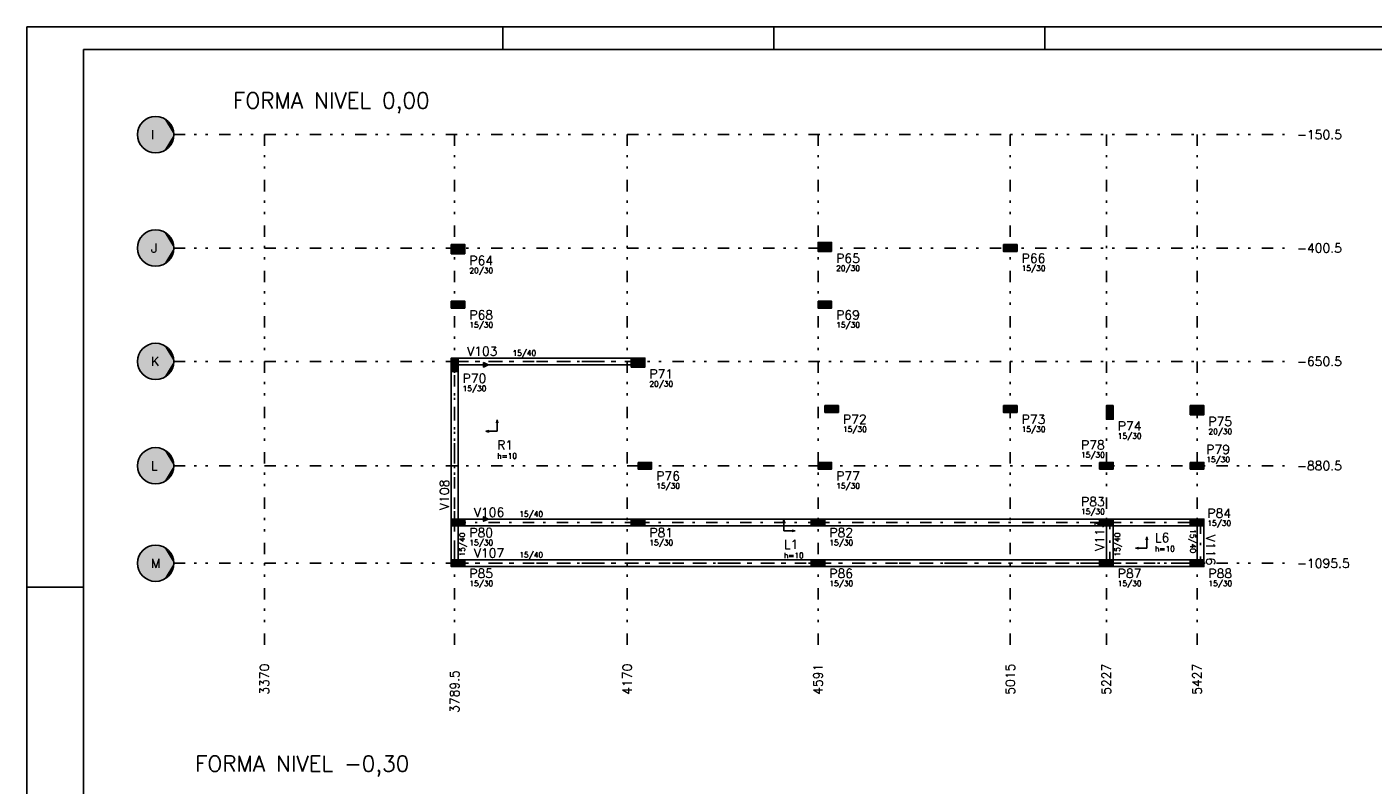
# Model space of a CAD drawing. Extents: x 0 to 119, y 0 to 84.
# Tile 2 of 5: x 0 to 59, y 51 to 84. Entities that reach past the tile are written whole.
import ezdxf

# ---------------------------------------------------------------- set-up
doc = ezdxf.new("R2010")
doc.units = 0
doc.header["$MEASUREMENT"] = 0
doc.linetypes.add('ESTILO_TQS_0003', pattern=[1.5, 0.5, -0.4, 0.1, -0.5])
doc.linetypes.add('ESTILO_TQS_0004', pattern=[2, 0.5, -0.4, 0.1, -0.4, 0.1, -0.5])
for name, color, linetype in [('1', 1, 'CONTINUOUS'), ('2', 2, 'CONTINUOUS'), ('3', 3, 'CONTINUOUS'), ('4', 4, 'CONTINUOUS'), ('6', 6, 'CONTINUOUS'), ('8', 8, 'CONTINUOUS'), ('9', 9, 'CONTINUOUS')]:
    doc.layers.add(name, color=color, linetype=linetype)
doc.styles.get("Standard").update_dxf_attribs({"font": 'ROMANS.SHX'})

msp = doc.modelspace()

# ---------------------------------------------------------------- linework, layer by layer
at = {"layer": '1', "linetype": 'Continuous'}
for p, q in [((0, 0), (0, 84.099998)), ((0, 84.099998), (118.900002, 84.099998)), ((21, 83.099998), (21, 84.099998)), ((32.950001, 83.099998), (32.950001, 84.099998)), ((44.900002, 83.099998), (44.900002, 84.099998)), ((19.01813, 74.30068), (19.01813, 74.30068)), ((35.19813, 74.40068), (35.19813, 74.40068)), ((43.37813, 74.35068), (43.37813, 74.35068)), ((19.01813, 71.85068), (19.01813, 71.85068)), ((35.19813, 71.85068), (35.19813, 71.85068)), ((18.86813, 69.20068), (18.86813, 69.20068)), ((19.01813, 69.20068), (22.98813, 69.20068)), ((26.95813, 69.30068), (26.95813, 69.30068)), ((35.49813, 67.25068), (35.49813, 67.25068)), ((43.37813, 67.25068), (43.37813, 67.25068)), ((47.76813, 67.10068), (47.76813, 67.10068)), ((51.61813, 67.20068), (51.61813, 67.20068)), ((20.742732, 66.769108), (20.711843, 66.6367)), ((20.711843, 66.6367), (20.77362, 66.6367)), ((20.742732, 66.769108), (20.77362, 66.6367)), ((20.742732, 66.6367), (20.742732, 66.269108)), ((20.242732, 66.269108), (20.37514, 66.299994)), ((20.242732, 66.269108), (20.37514, 66.238223)), ((20.37514, 66.238223), (20.37514, 66.299994)), ((20.37514, 66.269108), (20.742732, 66.269108)), ((27.25813, 64.75068), (27.25813, 64.75068)), ((35.19813, 64.75068), (35.19813, 64.75068)), ((47.61813, 64.75068), (47.61813, 64.75068)), ((51.61813, 64.75068), (51.61813, 64.75068)), ((19.01813, 62.40068), (22.98813, 62.40068)), ((33.389523, 62.382907), (33.358637, 62.250499)), ((33.389523, 62.382907), (33.420408, 62.250499)), ((19.01813, 62.25068), (19.01813, 62.25068)), ((26.95813, 62.25068), (26.95813, 62.25068)), ((33.358637, 62.250499), (33.420408, 62.250499)), ((33.389523, 62.250499), (33.389523, 61.882907)), ((33.757115, 61.882907), (33.389523, 61.882907)), ((33.889523, 61.882907), (33.757115, 61.913795)), ((33.757115, 61.913795), (33.757115, 61.852018)), ((33.889523, 61.882907), (33.757115, 61.852018)), ((34.89813, 62.25068), (34.89813, 62.25068)), ((47.61813, 62.25068), (47.61813, 62.25068)), ((51.61813, 62.25068), (51.61813, 62.25068)), ((49.401701, 61.617363), (49.370813, 61.484955)), ((49.370813, 61.484955), (49.43259, 61.484955)), ((49.401701, 61.617363), (49.43259, 61.484955)), ((49.401701, 61.484955), (49.401701, 61.117363)), ((48.901701, 61.117363), (49.034109, 61.148249)), ((48.901701, 61.117363), (49.034109, 61.086478)), ((49.034109, 61.086478), (49.034109, 61.148249)), ((49.034109, 61.117363), (49.401701, 61.117363)), ((19.01813, 60.45068), (19.01813, 60.45068)), ((34.89813, 60.45068), (34.89813, 60.45068)), ((47.61813, 60.45068), (47.61813, 60.45068)), ((51.61813, 60.45068), (51.61813, 60.45068)), ((0, 59.400002), (2.5, 59.400002))]:
    msp.add_line(p, q, dxfattribs=at)
at = {"layer": '1', "linetype": 'ESTILO_TQS_0004'}
for p, q in [((6.47813, 79.35068), (55.61813, 79.35068)), ((10.47813, 79.35068), (10.47813, 56.65068)), ((18.86813, 79.35068), (18.86813, 56.65068)), ((26.47813, 79.35068), (26.47813, 56.65068)), ((34.89813, 79.35068), (34.89813, 56.65068)), ((43.37813, 79.35068), (43.37813, 56.65068)), ((47.61813, 79.35068), (47.61813, 56.65068)), ((51.61813, 79.35068), (51.61813, 56.65068)), ((6.47813, 74.35068), (55.61813, 74.35068)), ((6.47813, 69.35068), (55.61813, 69.35068)), ((6.47813, 64.75068), (55.61813, 64.75068)), ((6.47813, 60.45068), (55.61813, 60.45068))]:
    msp.add_line(p, q, dxfattribs=at)
at = {"layer": '1', "linetype": 'ESTILO_TQS_0003'}
for p, q in [((18.86813, 62.25068), (18.86813, 69.35068)), ((18.86813, 69.35068), (26.95813, 69.35068)), ((18.86813, 62.25068), (26.95813, 62.25068)), ((18.86813, 60.45068), (18.86813, 62.25068)), ((26.95813, 62.25068), (34.89813, 62.25068)), ((34.89813, 62.25068), (47.76813, 62.25068)), ((47.76813, 62.25068), (51.76813, 62.25068)), ((47.76813, 60.45068), (47.76813, 62.25068)), ((51.76813, 62.25068), (51.76813, 60.45068)), ((18.86813, 60.45068), (34.89813, 60.45068)), ((34.89813, 60.45068), (47.76813, 60.45068)), ((47.76813, 60.45068), (51.76813, 60.45068))]:
    msp.add_line(p, q, dxfattribs=at)
at = {"layer": '1', "linetype": 'Continuous'}
for points in [[(26.65813, 69.50068), (19.01813, 69.50068)], [(18.71813, 68.90068), (18.71813, 62.40068)], [(18.79313, 69.20068), (18.94313, 69.20068), (18.86813, 69.35068), (18.79313, 69.20068)], [(19.01813, 69.27568), (19.01813, 69.42568), (18.86813, 69.35068), (19.01813, 69.27568)], [(19.01813, 69.20068), (26.65813, 69.20068)], [(19.01813, 62.40068), (19.01813, 68.90068)], [(20.341463, 69.20068), (20.141463, 69.30068), (20.141463, 69.10068), (20.341463, 69.20068)], [(26.88313, 69.20068), (27.03313, 69.20068), (26.95813, 69.35068), (26.88313, 69.20068)], [(26.65813, 62.40068), (19.31813, 62.40068)], [(20.341463, 62.40068), (20.141463, 62.50068), (20.141463, 62.30068), (20.341463, 62.40068)], [(34.59813, 62.40068), (27.25813, 62.40068)], [(47.31813, 62.40068), (35.19813, 62.40068)], [(51.31813, 62.40068), (47.91813, 62.40068)], [(18.71813, 62.10068), (18.71813, 60.60068)], [(18.79313, 62.10068), (18.94313, 62.10068), (18.86813, 62.25068), (18.79313, 62.10068)], [(19.01813, 62.17568), (19.01813, 62.32568), (18.86813, 62.25068), (19.01813, 62.17568)], [(19.01813, 60.60068), (19.01813, 62.10068)], [(19.31813, 62.10068), (26.65813, 62.10068)], [(26.88313, 62.10068), (27.03313, 62.10068), (26.95813, 62.25068), (26.88313, 62.10068)], [(27.25813, 62.10068), (34.59813, 62.10068)], [(34.82313, 62.10068), (34.97313, 62.10068), (34.89813, 62.25068), (34.82313, 62.10068)], [(35.19813, 62.10068), (47.31813, 62.10068)], [(47.61813, 62.10068), (47.61813, 60.60068)], [(47.69313, 62.10068), (47.84313, 62.10068), (47.76813, 62.25068), (47.69313, 62.10068)], [(47.91813, 62.17568), (47.91813, 62.32568), (47.76813, 62.25068), (47.91813, 62.17568)], [(47.91813, 62.10068), (51.31813, 62.10068)], [(47.91813, 60.60068), (47.91813, 62.10068)], [(51.61813, 62.32568), (51.61813, 62.17568), (51.76813, 62.25068), (51.61813, 62.32568)], [(51.61813, 62.10068), (51.61813, 60.60068)], [(51.69313, 62.10068), (51.84313, 62.10068), (51.76813, 62.25068), (51.69313, 62.10068)], [(51.91813, 60.60068), (51.91813, 62.10068)], [(34.59813, 60.60068), (19.31813, 60.60068)], [(47.31813, 60.60068), (35.19813, 60.60068)], [(51.31813, 60.60068), (47.91813, 60.60068)], [(18.79313, 60.30068), (18.94313, 60.30068), (18.86813, 60.45068), (18.79313, 60.30068)], [(19.01813, 60.37568), (19.01813, 60.52568), (18.86813, 60.45068), (19.01813, 60.37568)], [(19.31813, 60.30068), (34.59813, 60.30068)], [(34.82313, 60.30068), (34.97313, 60.30068), (34.89813, 60.45068), (34.82313, 60.30068)], [(35.19813, 60.30068), (47.31813, 60.30068)], [(47.69313, 60.30068), (47.84313, 60.30068), (47.76813, 60.45068), (47.69313, 60.30068)], [(47.91813, 60.37568), (47.91813, 60.52568), (47.76813, 60.45068), (47.91813, 60.37568)], [(47.91813, 60.30068), (51.31813, 60.30068)], [(51.61813, 60.52568), (51.61813, 60.37568), (51.76813, 60.45068), (51.61813, 60.52568)], [(51.69313, 60.30068), (51.84313, 60.30068), (51.76813, 60.45068), (51.69313, 60.30068)]]:
    msp.add_lwpolyline(points, dxfattribs=at)
for centre in [(18.86813, 69.35068), (18.86813, 69.35068), (26.95813, 69.35068), (18.86813, 62.25068), (18.86813, 62.25068), (26.95813, 62.25068), (34.89813, 62.25068), (47.76813, 62.25068), (47.76813, 62.25068), (51.76813, 62.25068), (51.76813, 62.25068), (18.86813, 60.45068), (18.86813, 60.45068), (34.89813, 60.45068), (47.76813, 60.45068), (47.76813, 60.45068), (51.76813, 60.45068), (51.76813, 60.45068)]:
    msp.add_circle(centre, 0.12, dxfattribs=at)
at = {"layer": '2', "linetype": 'Continuous'}
for centre in [(5.67813, 79.35068), (5.67813, 74.35068), (5.67813, 69.35068), (5.67813, 64.75068), (5.67813, 60.45068)]:
    msp.add_circle(centre, 0.8, dxfattribs=at)
at = {"layer": '6', "linetype": 'Continuous'}
for points in [[(19.31813, 74.10068), (19.31813, 74.50068), (18.71813, 74.50068), (18.71813, 74.10068), (19.31813, 74.10068)], [(35.49813, 74.20068), (35.49813, 74.60068), (34.89813, 74.60068), (34.89813, 74.20068), (35.49813, 74.20068)], [(43.07813, 74.50068), (43.07813, 74.20068), (43.67813, 74.20068), (43.67813, 74.50068), (43.07813, 74.50068)], [(19.31813, 71.70068), (19.31813, 72.00068), (18.71813, 72.00068), (18.71813, 71.70068), (19.31813, 71.70068)], [(34.89813, 72.00068), (34.89813, 71.70068), (35.49813, 71.70068), (35.49813, 72.00068), (34.89813, 72.00068)], [(18.71813, 68.90068), (19.01813, 68.90068), (19.01813, 69.50068), (18.71813, 69.50068), (18.71813, 68.90068)], [(26.65813, 69.50068), (26.65813, 69.10068), (27.25813, 69.10068), (27.25813, 69.50068), (26.65813, 69.50068)], [(35.19813, 67.40068), (35.19813, 67.10068), (35.79813, 67.10068), (35.79813, 67.40068), (35.19813, 67.40068)], [(43.07813, 67.40068), (43.07813, 67.10068), (43.67813, 67.10068), (43.67813, 67.40068), (43.07813, 67.40068)], [(47.91813, 67.40068), (47.61813, 67.40068), (47.61813, 66.80068), (47.91813, 66.80068), (47.91813, 67.40068)], [(51.31813, 67.40068), (51.31813, 67.00068), (51.91813, 67.00068), (51.91813, 67.40068), (51.31813, 67.40068)], [(26.95813, 64.90068), (26.95813, 64.60068), (27.55813, 64.60068), (27.55813, 64.90068), (26.95813, 64.90068)], [(34.89813, 64.90068), (34.89813, 64.60068), (35.49813, 64.60068), (35.49813, 64.90068), (34.89813, 64.90068)], [(47.31813, 64.90068), (47.31813, 64.60068), (47.91813, 64.60068), (47.91813, 64.90068), (47.31813, 64.90068)], [(51.31813, 64.90068), (51.31813, 64.60068), (51.91813, 64.60068), (51.91813, 64.90068), (51.31813, 64.90068)], [(18.71813, 62.40068), (18.71813, 62.10068), (19.31813, 62.10068), (19.31813, 62.40068), (18.71813, 62.40068)], [(26.65813, 62.40068), (26.65813, 62.10068), (27.25813, 62.10068), (27.25813, 62.40068), (26.65813, 62.40068)], [(34.59813, 62.40068), (34.59813, 62.10068), (35.19813, 62.10068), (35.19813, 62.40068), (34.59813, 62.40068)], [(47.31813, 62.40068), (47.31813, 62.10068), (47.91813, 62.10068), (47.91813, 62.40068), (47.31813, 62.40068)], [(51.31813, 62.40068), (51.31813, 62.10068), (51.91813, 62.10068), (51.91813, 62.40068), (51.31813, 62.40068)], [(18.71813, 60.60068), (18.71813, 60.30068), (19.31813, 60.30068), (19.31813, 60.60068), (18.71813, 60.60068)], [(34.59813, 60.60068), (34.59813, 60.30068), (35.19813, 60.30068), (35.19813, 60.60068), (34.59813, 60.60068)], [(47.31813, 60.60068), (47.31813, 60.30068), (47.91813, 60.30068), (47.91813, 60.60068), (47.31813, 60.60068)], [(51.31813, 60.60068), (51.31813, 60.30068), (51.91813, 60.30068), (51.91813, 60.60068), (51.31813, 60.60068)]]:
    msp.add_lwpolyline(points, dxfattribs=at)
at = {"layer": '8', "linetype": 'Continuous'}
for q in [(117.900002, 83.099998), (2.5, 1)]:
    msp.add_line((2.5, 83.099998), q, dxfattribs=at)
at = {"layer": '9', "linetype": 'Continuous'}
for points in [[(6.47813, 79.35068), (4.944361, 79.669401), (4.907796, 79.566517)], [(6.47813, 79.35068), (4.994594, 79.766347), (4.944361, 79.669401)], [(6.47813, 79.35068), (5.057561, 79.85555), (4.994594, 79.766347)], [(6.47813, 79.35068), (5.132087, 79.935349), (5.057561, 79.85555)], [(6.47813, 79.35068), (5.216786, 80.004256), (5.132087, 79.935349)], [(6.47813, 79.35068), (5.310078, 80.060988), (5.216786, 80.004256)], [(6.47813, 79.35068), (5.410226, 80.104489), (5.310078, 80.060988)], [(6.47813, 79.35068), (5.515365, 80.133947), (5.410226, 80.104489)], [(6.47813, 79.35068), (5.623536, 80.148815), (5.515365, 80.133947)], [(6.47813, 79.35068), (5.732724, 80.148815), (5.623536, 80.148815)], [(6.47813, 79.35068), (5.840895, 80.133947), (5.732724, 80.148815)], [(6.47813, 79.35068), (5.946034, 80.104489), (5.840895, 80.133947)], [(6.47813, 79.35068), (6.046182, 80.060988), (5.946034, 80.104489)], [(6.47813, 79.35068), (6.139474, 80.004256), (6.046182, 80.060988)], [(6.47813, 79.35068), (6.224173, 79.935349), (6.139474, 80.004256)], [(6.47813, 79.35068), (6.298699, 79.85555), (6.224173, 79.935349)], [(6.47813, 79.35068), (6.361666, 79.766347), (6.298699, 79.85555)], [(6.47813, 79.35068), (6.411899, 79.669401), (6.361666, 79.766347)], [(6.47813, 79.35068), (6.448464, 79.566517), (6.411899, 79.669401)], [(6.47813, 79.35068), (4.885581, 79.459613), (4.87813, 79.35068)], [(6.47813, 79.35068), (4.87813, 79.35068), (4.885581, 79.241747)], [(6.47813, 79.35068), (4.907796, 79.566517), (4.885581, 79.459613)], [(6.47813, 79.35068), (4.885581, 79.241747), (4.907796, 79.134843)], [(6.47813, 79.35068), (4.907796, 79.134843), (4.944361, 79.031959)], [(6.47813, 79.35068), (4.944361, 79.031959), (4.994594, 78.935013)], [(6.47813, 79.35068), (4.994594, 78.935013), (5.057561, 78.84581)], [(6.47813, 79.35068), (5.057561, 78.84581), (5.132087, 78.766011)], [(6.47813, 79.35068), (5.132087, 78.766011), (5.216786, 78.697104)], [(6.47813, 79.35068), (5.216786, 78.697104), (5.310078, 78.640372)], [(6.47813, 79.35068), (5.310078, 78.640372), (5.410226, 78.596871)], [(6.47813, 79.35068), (5.410226, 78.596871), (5.515365, 78.567413)], [(6.47813, 79.35068), (5.515365, 78.567413), (5.623536, 78.552545)], [(6.47813, 79.35068), (5.623536, 78.552545), (5.732724, 78.552545)], [(6.47813, 79.35068), (5.732724, 78.552545), (5.840895, 78.567413)], [(6.47813, 79.35068), (5.840895, 78.567413), (5.946034, 78.596871)], [(6.47813, 79.35068), (5.946034, 78.596871), (6.046182, 78.640372)], [(6.47813, 79.35068), (6.046182, 78.640372), (6.139474, 78.697104)], [(6.47813, 79.35068), (6.139474, 78.697104), (6.224173, 78.766011)], [(6.47813, 79.35068), (6.224173, 78.766011), (6.298699, 78.84581)], [(6.47813, 79.35068), (6.298699, 78.84581), (6.361666, 78.935013)], [(6.47813, 79.35068), (6.361666, 78.935013), (6.411899, 79.031959)], [(6.47813, 79.35068), (6.411899, 79.031959), (6.448464, 79.134843)], [(6.47813, 79.35068), (6.470679, 79.459613), (6.448464, 79.566517)], [(6.47813, 79.35068), (6.448464, 79.134843), (6.470679, 79.241747)], [(6.47813, 79.35068), (6.470679, 79.241747), (6.47813, 79.35068)], [(6.47813, 74.35068), (5.057561, 74.85555), (4.994594, 74.766347)], [(6.47813, 74.35068), (5.132087, 74.935349), (5.057561, 74.85555)], [(6.47813, 74.35068), (5.216786, 75.004256), (5.132087, 74.935349)], [(6.47813, 74.35068), (5.310078, 75.060988), (5.216786, 75.004256)], [(6.47813, 74.35068), (5.410226, 75.104489), (5.310078, 75.060988)], [(6.47813, 74.35068), (5.515365, 75.133947), (5.410226, 75.104489)], [(6.47813, 74.35068), (5.623536, 75.148815), (5.515365, 75.133947)], [(6.47813, 74.35068), (5.732724, 75.148815), (5.623536, 75.148815)], [(6.47813, 74.35068), (5.840895, 75.133947), (5.732724, 75.148815)], [(6.47813, 74.35068), (5.946034, 75.104489), (5.840895, 75.133947)], [(6.47813, 74.35068), (6.046182, 75.060988), (5.946034, 75.104489)], [(6.47813, 74.35068), (6.139474, 75.004256), (6.046182, 75.060988)], [(6.47813, 74.35068), (6.224173, 74.935349), (6.139474, 75.004256)], [(6.47813, 74.35068), (6.298699, 74.85555), (6.224173, 74.935349)], [(6.47813, 74.35068), (6.361666, 74.766347), (6.298699, 74.85555)], [(6.47813, 74.35068), (4.885581, 74.459613), (4.87813, 74.35068)], [(6.47813, 74.35068), (4.87813, 74.35068), (4.885581, 74.241747)], [(6.47813, 74.35068), (4.907796, 74.566517), (4.885581, 74.459613)], [(6.47813, 74.35068), (4.885581, 74.241747), (4.907796, 74.134843)], [(6.47813, 74.35068), (4.944361, 74.669401), (4.907796, 74.566517)], [(6.47813, 74.35068), (4.907796, 74.134843), (4.944361, 74.031959)], [(6.47813, 74.35068), (4.994594, 74.766347), (4.944361, 74.669401)], [(6.47813, 74.35068), (4.944361, 74.031959), (4.994594, 73.935013)], [(6.47813, 74.35068), (4.994594, 73.935013), (5.057561, 73.84581)], [(6.47813, 74.35068), (5.057561, 73.84581), (5.132087, 73.766011)], [(6.47813, 74.35068), (5.132087, 73.766011), (5.216786, 73.697104)], [(6.47813, 74.35068), (5.216786, 73.697104), (5.310078, 73.640372)], [(6.47813, 74.35068), (5.310078, 73.640372), (5.410226, 73.596871)], [(6.47813, 74.35068), (5.410226, 73.596871), (5.515365, 73.567413)], [(6.47813, 74.35068), (5.515365, 73.567413), (5.623536, 73.552545)], [(6.47813, 74.35068), (5.623536, 73.552545), (5.732724, 73.552545)], [(6.47813, 74.35068), (5.732724, 73.552545), (5.840895, 73.567413)], [(6.47813, 74.35068), (5.840895, 73.567413), (5.946034, 73.596871)], [(6.47813, 74.35068), (5.946034, 73.596871), (6.046182, 73.640372)], [(6.47813, 74.35068), (6.046182, 73.640372), (6.139474, 73.697104)], [(6.47813, 74.35068), (6.139474, 73.697104), (6.224173, 73.766011)], [(6.47813, 74.35068), (6.224173, 73.766011), (6.298699, 73.84581)], [(6.47813, 74.35068), (6.298699, 73.84581), (6.361666, 73.935013)], [(6.47813, 74.35068), (6.411899, 74.669401), (6.361666, 74.766347)], [(6.47813, 74.35068), (6.361666, 73.935013), (6.411899, 74.031959)], [(6.47813, 74.35068), (6.448464, 74.566517), (6.411899, 74.669401)], [(6.47813, 74.35068), (6.411899, 74.031959), (6.448464, 74.134843)], [(6.47813, 74.35068), (6.470679, 74.459613), (6.448464, 74.566517)], [(6.47813, 74.35068), (6.448464, 74.134843), (6.470679, 74.241747)], [(6.47813, 74.35068), (6.470679, 74.241747), (6.47813, 74.35068)], [(19.31813, 74.10068), (19.31813, 74.50068), (18.71813, 74.50068)], [(19.31813, 74.10068), (18.71813, 74.50068), (18.71813, 74.10068)], [(35.49813, 74.20068), (35.49813, 74.60068), (34.89813, 74.60068)], [(35.49813, 74.20068), (34.89813, 74.60068), (34.89813, 74.20068)], [(43.07813, 74.50068), (43.07813, 74.20068), (43.67813, 74.20068)], [(43.07813, 74.50068), (43.67813, 74.20068), (43.67813, 74.50068)], [(43.07813, 74.50068), (43.67813, 74.50068), (43.07813, 74.50068)], [(19.31813, 74.10068), (18.71813, 74.10068), (19.31813, 74.10068)], [(35.49813, 74.20068), (34.89813, 74.20068), (35.49813, 74.20068)], [(19.31813, 71.70068), (19.31813, 72.00068), (18.71813, 72.00068)], [(19.31813, 71.70068), (18.71813, 72.00068), (18.71813, 71.70068)], [(34.89813, 72.00068), (34.89813, 71.70068), (35.49813, 71.70068)], [(34.89813, 72.00068), (35.49813, 71.70068), (35.49813, 72.00068)], [(34.89813, 72.00068), (35.49813, 72.00068), (34.89813, 72.00068)], [(19.31813, 71.70068), (18.71813, 71.70068), (19.31813, 71.70068)], [(6.47813, 69.35068), (5.410226, 70.104489), (5.310078, 70.060988)], [(6.47813, 69.35068), (5.515365, 70.133947), (5.410226, 70.104489)], [(6.47813, 69.35068), (5.623536, 70.148815), (5.515365, 70.133947)], [(6.47813, 69.35068), (5.732724, 70.148815), (5.623536, 70.148815)], [(6.47813, 69.35068), (5.840895, 70.133947), (5.732724, 70.148815)], [(6.47813, 69.35068), (5.946034, 70.104489), (5.840895, 70.133947)], [(6.47813, 69.35068), (6.046182, 70.060988), (5.946034, 70.104489)], [(6.47813, 69.35068), (4.907796, 69.566517), (4.885581, 69.459613)], [(6.47813, 69.35068), (4.944361, 69.669401), (4.907796, 69.566517)], [(6.47813, 69.35068), (4.994594, 69.766347), (4.944361, 69.669401)], [(6.47813, 69.35068), (5.057561, 69.85555), (4.994594, 69.766347)], [(6.47813, 69.35068), (5.132087, 69.935349), (5.057561, 69.85555)], [(6.47813, 69.35068), (5.216786, 70.004256), (5.132087, 69.935349)], [(6.47813, 69.35068), (5.310078, 70.060988), (5.216786, 70.004256)], [(6.47813, 69.35068), (6.139474, 70.004256), (6.046182, 70.060988)], [(6.47813, 69.35068), (6.224173, 69.935349), (6.139474, 70.004256)], [(6.47813, 69.35068), (6.298699, 69.85555), (6.224173, 69.935349)], [(6.47813, 69.35068), (6.361666, 69.766347), (6.298699, 69.85555)], [(6.47813, 69.35068), (6.411899, 69.669401), (6.361666, 69.766347)], [(6.47813, 69.35068), (6.448464, 69.566517), (6.411899, 69.669401)], [(6.47813, 69.35068), (6.470679, 69.459613), (6.448464, 69.566517)], [(18.71813, 68.90068), (19.01813, 68.90068), (19.01813, 69.50068)], [(18.71813, 68.90068), (19.01813, 69.50068), (18.71813, 69.50068)], [(18.71813, 68.90068), (18.71813, 69.50068), (18.71813, 68.90068)], [(26.65813, 69.50068), (26.65813, 69.10068), (27.25813, 69.10068)], [(26.65813, 69.50068), (27.25813, 69.10068), (27.25813, 69.50068)], [(26.65813, 69.50068), (27.25813, 69.50068), (26.65813, 69.50068)], [(6.47813, 69.35068), (4.885581, 69.459613), (4.87813, 69.35068)], [(6.47813, 69.35068), (4.87813, 69.35068), (4.885581, 69.241747)], [(6.47813, 69.35068), (4.885581, 69.241747), (4.907796, 69.134843)], [(6.47813, 69.35068), (4.907796, 69.134843), (4.944361, 69.031959)], [(6.47813, 69.35068), (4.944361, 69.031959), (4.994594, 68.935013)], [(6.47813, 69.35068), (4.994594, 68.935013), (5.057561, 68.84581)], [(6.47813, 69.35068), (5.057561, 68.84581), (5.132087, 68.766011)], [(6.47813, 69.35068), (5.132087, 68.766011), (5.216786, 68.697104)], [(6.47813, 69.35068), (5.216786, 68.697104), (5.310078, 68.640372)], [(6.47813, 69.35068), (5.310078, 68.640372), (5.410226, 68.596871)], [(6.47813, 69.35068), (5.410226, 68.596871), (5.515365, 68.567413)], [(6.47813, 69.35068), (5.515365, 68.567413), (5.623536, 68.552545)], [(6.47813, 69.35068), (5.623536, 68.552545), (5.732724, 68.552545)], [(6.47813, 69.35068), (5.732724, 68.552545), (5.840895, 68.567413)], [(6.47813, 69.35068), (5.840895, 68.567413), (5.946034, 68.596871)], [(6.47813, 69.35068), (5.946034, 68.596871), (6.046182, 68.640372)], [(6.47813, 69.35068), (6.046182, 68.640372), (6.139474, 68.697104)], [(6.47813, 69.35068), (6.139474, 68.697104), (6.224173, 68.766011)], [(6.47813, 69.35068), (6.224173, 68.766011), (6.298699, 68.84581)], [(6.47813, 69.35068), (6.298699, 68.84581), (6.361666, 68.935013)], [(6.47813, 69.35068), (6.361666, 68.935013), (6.411899, 69.031959)], [(6.47813, 69.35068), (6.411899, 69.031959), (6.448464, 69.134843)], [(6.47813, 69.35068), (6.448464, 69.134843), (6.470679, 69.241747)], [(6.47813, 69.35068), (6.470679, 69.241747), (6.47813, 69.35068)], [(18.79313, 69.20068), (18.94313, 69.20068), (18.86813, 69.35068)], [(18.79313, 69.20068), (18.86813, 69.35068), (18.79313, 69.20068)], [(19.01813, 69.27568), (19.01813, 69.42568), (18.86813, 69.35068)], [(19.01813, 69.27568), (18.86813, 69.35068), (19.01813, 69.27568)], [(20.341463, 69.20068), (20.141463, 69.30068), (20.141463, 69.10068)], [(20.341463, 69.20068), (20.141463, 69.10068), (20.341463, 69.20068)], [(26.88313, 69.20068), (27.03313, 69.20068), (26.95813, 69.35068)], [(26.88313, 69.20068), (26.95813, 69.35068), (26.88313, 69.20068)], [(35.19813, 67.40068), (35.19813, 67.10068), (35.79813, 67.10068)], [(35.19813, 67.40068), (35.79813, 67.10068), (35.79813, 67.40068)], [(35.19813, 67.40068), (35.79813, 67.40068), (35.19813, 67.40068)], [(43.07813, 67.40068), (43.07813, 67.10068), (43.67813, 67.10068)], [(43.07813, 67.40068), (43.67813, 67.10068), (43.67813, 67.40068)], [(43.07813, 67.40068), (43.67813, 67.40068), (43.07813, 67.40068)], [(47.91813, 67.40068), (47.61813, 67.40068), (47.61813, 66.80068)], [(47.91813, 67.40068), (47.61813, 66.80068), (47.91813, 66.80068)], [(47.91813, 67.40068), (47.91813, 66.80068), (47.91813, 67.40068)], [(51.31813, 67.40068), (51.31813, 67.00068), (51.91813, 67.00068)], [(51.31813, 67.40068), (51.91813, 67.00068), (51.91813, 67.40068)], [(51.31813, 67.40068), (51.91813, 67.40068), (51.31813, 67.40068)], [(6.47813, 64.75068), (5.132087, 65.335349), (5.057561, 65.25555)], [(6.47813, 64.75068), (5.216786, 65.404256), (5.132087, 65.335349)], [(6.47813, 64.75068), (5.310078, 65.460988), (5.216786, 65.404256)], [(6.47813, 64.75068), (5.410226, 65.504489), (5.310078, 65.460988)], [(6.47813, 64.75068), (5.515365, 65.533947), (5.410226, 65.504489)], [(6.47813, 64.75068), (5.623536, 65.548815), (5.515365, 65.533947)], [(6.47813, 64.75068), (5.732724, 65.548815), (5.623536, 65.548815)], [(6.47813, 64.75068), (5.840895, 65.533947), (5.732724, 65.548815)], [(6.47813, 64.75068), (5.946034, 65.504489), (5.840895, 65.533947)], [(6.47813, 64.75068), (6.046182, 65.460988), (5.946034, 65.504489)], [(6.47813, 64.75068), (6.139474, 65.404256), (6.046182, 65.460988)], [(6.47813, 64.75068), (6.224173, 65.335349), (6.139474, 65.404256)], [(6.47813, 64.75068), (6.298699, 65.25555), (6.224173, 65.335349)], [(6.47813, 64.75068), (4.885581, 64.859613), (4.87813, 64.75068)], [(6.47813, 64.75068), (4.87813, 64.75068), (4.885581, 64.641747)], [(6.47813, 64.75068), (4.907796, 64.966517), (4.885581, 64.859613)], [(6.47813, 64.75068), (4.885581, 64.641747), (4.907796, 64.534843)], [(6.47813, 64.75068), (4.944361, 65.069401), (4.907796, 64.966517)], [(6.47813, 64.75068), (4.907796, 64.534843), (4.944361, 64.431959)], [(6.47813, 64.75068), (4.994594, 65.166347), (4.944361, 65.069401)], [(6.47813, 64.75068), (4.944361, 64.431959), (4.994594, 64.335013)], [(6.47813, 64.75068), (5.057561, 65.25555), (4.994594, 65.166347)], [(6.47813, 64.75068), (4.994594, 64.335013), (5.057561, 64.24581)], [(6.47813, 64.75068), (5.057561, 64.24581), (5.132087, 64.166011)], [(6.47813, 64.75068), (5.132087, 64.166011), (5.216786, 64.097104)], [(6.47813, 64.75068), (5.216786, 64.097104), (5.310078, 64.040372)], [(6.47813, 64.75068), (5.310078, 64.040372), (5.410226, 63.996871)], [(6.47813, 64.75068), (5.410226, 63.996871), (5.515365, 63.967413)], [(6.47813, 64.75068), (5.515365, 63.967413), (5.623536, 63.952545)], [(6.47813, 64.75068), (5.623536, 63.952545), (5.732724, 63.952545)], [(6.47813, 64.75068), (5.732724, 63.952545), (5.840895, 63.967413)], [(6.47813, 64.75068), (5.840895, 63.967413), (5.946034, 63.996871)], [(6.47813, 64.75068), (5.946034, 63.996871), (6.046182, 64.040372)], [(6.47813, 64.75068), (6.046182, 64.040372), (6.139474, 64.097104)], [(6.47813, 64.75068), (6.139474, 64.097104), (6.224173, 64.166011)], [(6.47813, 64.75068), (6.224173, 64.166011), (6.298699, 64.24581)], [(6.47813, 64.75068), (6.361666, 65.166347), (6.298699, 65.25555)], [(6.47813, 64.75068), (6.298699, 64.24581), (6.361666, 64.335013)], [(6.47813, 64.75068), (6.411899, 65.069401), (6.361666, 65.166347)], [(6.47813, 64.75068), (6.361666, 64.335013), (6.411899, 64.431959)], [(6.47813, 64.75068), (6.448464, 64.966517), (6.411899, 65.069401)], [(6.47813, 64.75068), (6.411899, 64.431959), (6.448464, 64.534843)], [(6.47813, 64.75068), (6.470679, 64.859613), (6.448464, 64.966517)], [(6.47813, 64.75068), (6.448464, 64.534843), (6.470679, 64.641747)], [(6.47813, 64.75068), (6.470679, 64.641747), (6.47813, 64.75068)], [(26.95813, 64.90068), (26.95813, 64.60068), (27.55813, 64.60068)], [(26.95813, 64.90068), (27.55813, 64.60068), (27.55813, 64.90068)], [(26.95813, 64.90068), (27.55813, 64.90068), (26.95813, 64.90068)], [(34.89813, 64.90068), (34.89813, 64.60068), (35.49813, 64.60068)], [(34.89813, 64.90068), (35.49813, 64.60068), (35.49813, 64.90068)], [(34.89813, 64.90068), (35.49813, 64.90068), (34.89813, 64.90068)], [(47.31813, 64.90068), (47.31813, 64.60068), (47.91813, 64.60068)], [(47.31813, 64.90068), (47.91813, 64.60068), (47.91813, 64.90068)], [(47.31813, 64.90068), (47.91813, 64.90068), (47.31813, 64.90068)], [(51.31813, 64.90068), (51.31813, 64.60068), (51.91813, 64.60068)], [(51.31813, 64.90068), (51.91813, 64.60068), (51.91813, 64.90068)], [(51.31813, 64.90068), (51.91813, 64.90068), (51.31813, 64.90068)], [(18.71813, 62.40068), (18.71813, 62.10068), (19.31813, 62.10068)], [(18.71813, 62.40068), (19.31813, 62.10068), (19.31813, 62.40068)], [(18.71813, 62.40068), (19.31813, 62.40068), (18.71813, 62.40068)], [(20.341463, 62.40068), (20.141463, 62.50068), (20.141463, 62.30068)], [(20.341463, 62.40068), (20.141463, 62.30068), (20.341463, 62.40068)], [(26.65813, 62.40068), (26.65813, 62.10068), (27.25813, 62.10068)], [(26.65813, 62.40068), (27.25813, 62.10068), (27.25813, 62.40068)], [(26.65813, 62.40068), (27.25813, 62.40068), (26.65813, 62.40068)], [(34.59813, 62.40068), (34.59813, 62.10068), (35.19813, 62.10068)], [(34.59813, 62.40068), (35.19813, 62.10068), (35.19813, 62.40068)], [(34.59813, 62.40068), (35.19813, 62.40068), (34.59813, 62.40068)], [(47.31813, 62.40068), (47.31813, 62.10068), (47.91813, 62.10068)], [(47.31813, 62.40068), (47.91813, 62.10068), (47.91813, 62.40068)], [(47.31813, 62.40068), (47.91813, 62.40068), (47.31813, 62.40068)], [(51.31813, 62.40068), (51.31813, 62.10068), (51.91813, 62.10068)], [(51.31813, 62.40068), (51.91813, 62.10068), (51.91813, 62.40068)], [(51.31813, 62.40068), (51.91813, 62.40068), (51.31813, 62.40068)], [(18.79313, 62.10068), (18.94313, 62.10068), (18.86813, 62.25068)], [(18.79313, 62.10068), (18.86813, 62.25068), (18.79313, 62.10068)], [(19.01813, 62.17568), (19.01813, 62.32568), (18.86813, 62.25068)], [(19.01813, 62.17568), (18.86813, 62.25068), (19.01813, 62.17568)], [(26.88313, 62.10068), (27.03313, 62.10068), (26.95813, 62.25068)], [(26.88313, 62.10068), (26.95813, 62.25068), (26.88313, 62.10068)], [(34.82313, 62.10068), (34.97313, 62.10068), (34.89813, 62.25068)], [(34.82313, 62.10068), (34.89813, 62.25068), (34.82313, 62.10068)], [(47.69313, 62.10068), (47.84313, 62.10068), (47.76813, 62.25068)], [(47.69313, 62.10068), (47.76813, 62.25068), (47.69313, 62.10068)], [(47.91813, 62.17568), (47.91813, 62.32568), (47.76813, 62.25068)], [(47.91813, 62.17568), (47.76813, 62.25068), (47.91813, 62.17568)], [(51.61813, 62.32568), (51.61813, 62.17568), (51.76813, 62.25068)], [(51.61813, 62.32568), (51.76813, 62.25068), (51.61813, 62.32568)], [(51.69313, 62.10068), (51.84313, 62.10068), (51.76813, 62.25068)], [(51.69313, 62.10068), (51.76813, 62.25068), (51.69313, 62.10068)], [(6.47813, 60.45068), (5.410226, 61.204489), (5.310078, 61.160988)], [(6.47813, 60.45068), (5.515365, 61.233947), (5.410226, 61.204489)], [(6.47813, 60.45068), (5.623536, 61.248815), (5.515365, 61.233947)], [(6.47813, 60.45068), (5.732724, 61.248815), (5.623536, 61.248815)], [(6.47813, 60.45068), (5.840895, 61.233947), (5.732724, 61.248815)], [(6.47813, 60.45068), (5.946034, 61.204489), (5.840895, 61.233947)], [(6.47813, 60.45068), (6.046182, 61.160988), (5.946034, 61.204489)], [(6.47813, 60.45068), (4.907796, 60.666517), (4.885581, 60.559613)], [(6.47813, 60.45068), (4.944361, 60.769401), (4.907796, 60.666517)], [(6.47813, 60.45068), (4.994594, 60.866347), (4.944361, 60.769401)], [(6.47813, 60.45068), (5.057561, 60.95555), (4.994594, 60.866347)], [(6.47813, 60.45068), (5.132087, 61.035349), (5.057561, 60.95555)], [(6.47813, 60.45068), (5.216786, 61.104256), (5.132087, 61.035349)], [(6.47813, 60.45068), (5.310078, 61.160988), (5.216786, 61.104256)], [(6.47813, 60.45068), (6.139474, 61.104256), (6.046182, 61.160988)], [(6.47813, 60.45068), (6.224173, 61.035349), (6.139474, 61.104256)], [(6.47813, 60.45068), (6.298699, 60.95555), (6.224173, 61.035349)], [(6.47813, 60.45068), (6.361666, 60.866347), (6.298699, 60.95555)], [(6.47813, 60.45068), (6.411899, 60.769401), (6.361666, 60.866347)], [(6.47813, 60.45068), (6.448464, 60.666517), (6.411899, 60.769401)], [(6.47813, 60.45068), (6.470679, 60.559613), (6.448464, 60.666517)], [(18.71813, 60.60068), (18.71813, 60.30068), (19.31813, 60.30068)], [(18.71813, 60.60068), (19.31813, 60.30068), (19.31813, 60.60068)], [(18.71813, 60.60068), (19.31813, 60.60068), (18.71813, 60.60068)], [(34.59813, 60.60068), (34.59813, 60.30068), (35.19813, 60.30068)], [(34.59813, 60.60068), (35.19813, 60.30068), (35.19813, 60.60068)], [(34.59813, 60.60068), (35.19813, 60.60068), (34.59813, 60.60068)], [(47.31813, 60.60068), (47.31813, 60.30068), (47.91813, 60.30068)], [(47.31813, 60.60068), (47.91813, 60.30068), (47.91813, 60.60068)], [(47.31813, 60.60068), (47.91813, 60.60068), (47.31813, 60.60068)], [(51.31813, 60.60068), (51.31813, 60.30068), (51.91813, 60.30068)], [(51.31813, 60.60068), (51.91813, 60.30068), (51.91813, 60.60068)], [(51.31813, 60.60068), (51.91813, 60.60068), (51.31813, 60.60068)], [(6.47813, 60.45068), (4.885581, 60.559613), (4.87813, 60.45068)], [(6.47813, 60.45068), (4.87813, 60.45068), (4.885581, 60.341747)], [(6.47813, 60.45068), (4.885581, 60.341747), (4.907796, 60.234843)], [(6.47813, 60.45068), (4.907796, 60.234843), (4.944361, 60.131959)], [(6.47813, 60.45068), (4.944361, 60.131959), (4.994594, 60.035013)], [(6.47813, 60.45068), (4.994594, 60.035013), (5.057561, 59.94581)], [(6.47813, 60.45068), (5.057561, 59.94581), (5.132087, 59.866011)], [(6.47813, 60.45068), (5.132087, 59.866011), (5.216786, 59.797104)], [(6.47813, 60.45068), (5.216786, 59.797104), (5.310078, 59.740372)], [(6.47813, 60.45068), (5.310078, 59.740372), (5.410226, 59.696871)], [(6.47813, 60.45068), (5.410226, 59.696871), (5.515365, 59.667413)], [(6.47813, 60.45068), (5.515365, 59.667413), (5.623536, 59.652545)], [(6.47813, 60.45068), (5.623536, 59.652545), (5.732724, 59.652545)], [(6.47813, 60.45068), (5.732724, 59.652545), (5.840895, 59.667413)], [(6.47813, 60.45068), (5.840895, 59.667413), (5.946034, 59.696871)], [(6.47813, 60.45068), (5.946034, 59.696871), (6.046182, 59.740372)], [(6.47813, 60.45068), (6.046182, 59.740372), (6.139474, 59.797104)], [(6.47813, 60.45068), (6.139474, 59.797104), (6.224173, 59.866011)], [(6.47813, 60.45068), (6.224173, 59.866011), (6.298699, 59.94581)], [(6.47813, 60.45068), (6.298699, 59.94581), (6.361666, 60.035013)], [(6.47813, 60.45068), (6.361666, 60.035013), (6.411899, 60.131959)], [(6.47813, 60.45068), (6.411899, 60.131959), (6.448464, 60.234843)], [(6.47813, 60.45068), (6.448464, 60.234843), (6.470679, 60.341747)], [(6.47813, 60.45068), (6.470679, 60.341747), (6.47813, 60.45068)], [(18.79313, 60.30068), (18.94313, 60.30068), (18.86813, 60.45068)], [(18.79313, 60.30068), (18.86813, 60.45068), (18.79313, 60.30068)], [(19.01813, 60.37568), (19.01813, 60.52568), (18.86813, 60.45068)], [(19.01813, 60.37568), (18.86813, 60.45068), (19.01813, 60.37568)], [(34.82313, 60.30068), (34.97313, 60.30068), (34.89813, 60.45068)], [(34.82313, 60.30068), (34.89813, 60.45068), (34.82313, 60.30068)], [(47.69313, 60.30068), (47.84313, 60.30068), (47.76813, 60.45068)], [(47.69313, 60.30068), (47.76813, 60.45068), (47.69313, 60.30068)], [(47.91813, 60.37568), (47.91813, 60.52568), (47.76813, 60.45068)], [(47.91813, 60.37568), (47.76813, 60.45068), (47.91813, 60.37568)], [(51.61813, 60.52568), (51.61813, 60.37568), (51.76813, 60.45068)], [(51.61813, 60.52568), (51.76813, 60.45068), (51.61813, 60.52568)], [(51.69313, 60.30068), (51.84313, 60.30068), (51.76813, 60.45068)], [(51.69313, 60.30068), (51.76813, 60.45068), (51.69313, 60.30068)]]:
    msp.add_solid(points, dxfattribs=at)

# ---------------------------------------------------------------- texts
at = {"layer": '1', "linetype": 'Continuous'}
for s, height, p in [('FORMA NIVEL 0,00', 0.7, (9.094984, 80.505477)), ('-150.5', 0.4, (56.01813, 79.15068)), ('-400.5', 0.4, (56.01813, 74.15068)), ('-650.5', 0.4, (56.01813, 69.15068)), ('-880.5', 0.4, (56.01813, 64.55068)), ('-1095.5', 0.4, (56.01813, 60.25068)), ('FORMA NIVEL -0,30', 0.7, (7.419073, 51.261702))]:
    msp.add_text(s, height=height, dxfattribs=at).set_placement(p)
for s, p in [('3370', (10.67813, 54.65068)), ('4170', (26.67813, 54.65068)), ('4591', (35.09813, 54.65068)), ('5015', (43.57813, 54.65068)), ('5227', (47.81813, 54.65068)), ('5427', (51.81813, 54.65068)), ('3789.5', (19.06813, 53.85068))]:
    msp.add_text(s, height=0.4, rotation=90, dxfattribs=at).set_placement(p)
at = {"layer": '3', "linetype": 'Continuous'}
for s, p in [('20/30', (19.51813, 73.24068)), ('20/30', (35.69813, 73.34068)), ('15/30', (43.87813, 73.34068)), ('15/30', (19.51813, 70.84068)), ('15/30', (35.69813, 70.84068)), ('15/40', (21.41813, 69.60068)), ('15/30', (19.21813, 68.04068)), ('20/30', (27.45813, 68.24068)), ('15/30', (35.99813, 66.24068)), ('15/30', (43.87813, 66.24068)), ('15/30', (48.11813, 65.94068)), ('20/30', (52.11813, 66.14068)), ('h=10', (20.742732, 65.061108)), ('15/30', (46.49927, 65.109569)), ('15/30', (52.022903, 64.907211)), ('15/30', (27.75813, 63.74068)), ('15/30', (35.69813, 63.74068)), ('15/40', (21.71813, 62.50068)), ('15/30', (46.49927, 62.609569)), ('15/30', (52.070516, 62.097723)), ('15/30', (19.51813, 61.24068)), ('15/30', (27.45813, 61.24068)), ('15/30', (35.39813, 61.24068)), ('h=10', (49.758803, 60.968764)), ('15/40', (21.71813, 60.70068)), ('h=10', (33.389523, 60.674907)), ('15/30', (19.51813, 59.44068)), ('15/30', (35.39813, 59.44068)), ('15/30', (48.11813, 59.44068)), ('15/30', (52.11813, 59.44068))]:
    msp.add_text(s, height=0.24, dxfattribs=at).set_placement(p)
for rotation, p in [(270, (51.31813, 61.95068)), (90, (19.31813, 60.75068)), (90, (48.21813, 60.75068))]:
    msp.add_text('15/40', height=0.24, rotation=rotation, dxfattribs=at).set_placement(p)
at = {"layer": '4', "linetype": 'Continuous'}
for s, p in [('V103', (19.41813, 69.60068)), ('R1', (20.742732, 65.469108)), ('V106', (19.71813, 62.50068)), ('L6', (49.758803, 61.376764)), ('L1', (33.389523, 61.082907)), ('V107', (19.71813, 60.70068))]:
    msp.add_text(s, height=0.4, dxfattribs=at).set_placement(p)
for s, rotation, p in [('V108', 90, (18.61813, 62.80068)), ('V113', 90, (47.51813, 61.00068)), ('V116', 270, (52.01813, 61.70068))]:
    msp.add_text(s, height=0.4, rotation=rotation, dxfattribs=at).set_placement(p)
at = {"layer": '6', "linetype": 'Continuous'}
for s, p in [('I', (5.47813, 79.15068)), ('J', (5.47813, 74.15068)), ('P64', (19.51813, 73.60068)), ('P65', (35.69813, 73.70068)), ('P66', (43.87813, 73.70068)), ('P68', (19.51813, 71.20068)), ('P69', (35.69813, 71.20068)), ('K', (5.47813, 69.15068)), ('P71', (27.45813, 68.60068)), ('P70', (19.21813, 68.40068)), ('P72', (35.99813, 66.60068)), ('P73', (43.87813, 66.60068)), ('P74', (48.11813, 66.30068)), ('P75', (52.11813, 66.50068)), ('P78', (46.49927, 65.469569)), ('P79', (52.022903, 65.267211)), ('L', (5.47813, 64.55068)), ('P76', (27.75813, 64.10068)), ('P77', (35.69813, 64.10068)), ('P83', (46.49927, 62.969569)), ('P84', (52.070516, 62.457723)), ('P80', (19.51813, 61.60068)), ('P81', (27.45813, 61.60068)), ('P82', (35.39813, 61.60068)), ('M', (5.47813, 60.25068)), ('P85', (19.51813, 59.80068)), ('P86', (35.39813, 59.80068)), ('P87', (48.11813, 59.80068)), ('P88', (52.11813, 59.80068))]:
    msp.add_text(s, height=0.4, dxfattribs=at).set_placement(p)

doc.saveas('drawing.dxf')
